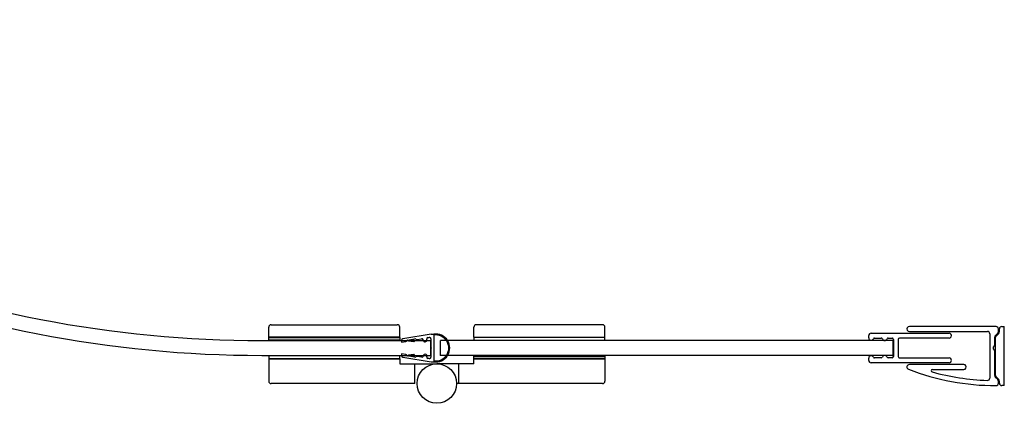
# Model space of a CAD drawing. Header units: millimetres. Extents: x 5083.036 to 5083.832, y 3322.721 to 3323.518.
# Tile 2 of 2: x 5083.434 to 5083.832, y 3322.721 to 3322.877. Entities that reach past the tile are written whole.
import ezdxf

# ---------------------------------------------------------------- set-up
doc = ezdxf.new("R2010")
doc.units = ezdxf.units.MM
doc.layers.add('SANINDUSA', color=3, linetype='Continuous')

msp = doc.modelspace()

# ---------------------------------------------------------------- linework, layer by layer
at = {"layer": 'SANINDUSA'}
for points in [[(5083.20713, 3322.87677), (5083.29465, 3322.7934), (5083.4109, 3322.74689), (5083.53178, 3322.74689)], [(5083.20299, 3322.87243), (5083.29163, 3322.78799), (5083.40936, 3322.74089), (5083.53178, 3322.74089)], [(5083.53556, 3322.75329), (5083.53501, 3322.75329), (5083.53456, 3322.75285), (5083.53456, 3322.75229)], [(5083.53556, 3322.75329), (5083.53556, 3322.75329), (5083.58656, 3322.75329), (5083.58656, 3322.75329)], [(5083.58756, 3322.75229), (5083.58756, 3322.75285), (5083.58711, 3322.75329), (5083.58656, 3322.75329)], [(5083.61856, 3322.75329), (5083.61801, 3322.75329), (5083.61756, 3322.75285), (5083.61756, 3322.75229)], [(5083.66956, 3322.75329), (5083.66956, 3322.75329), (5083.61856, 3322.75329), (5083.61856, 3322.75329)], [(5083.67056, 3322.75229), (5083.67056, 3322.75285), (5083.67011, 3322.75329), (5083.66956, 3322.75329)], [(5083.82869, 3322.75259), (5083.82869, 3322.75259), (5083.79367, 3322.75259), (5083.79367, 3322.75259)], [(5083.83104, 3322.75259), (5083.83049, 3322.75259), (5083.83004, 3322.75215), (5083.83004, 3322.75159)], [(5083.83104, 3322.75259), (5083.83104, 3322.75259), (5083.83204, 3322.75259), (5083.83204, 3322.75259)], [(5083.83204, 3322.72867), (5083.83204, 3322.72867), (5083.83204, 3322.75259), (5083.83204, 3322.75259)], [(5083.53456, 3322.74829), (5083.53456, 3322.74829), (5083.53456, 3322.75229), (5083.53456, 3322.75229)], [(5083.58756, 3322.74829), (5083.58756, 3322.74829), (5083.58756, 3322.75229), (5083.58756, 3322.75229)], [(5083.60031, 3322.74949), (5083.60031, 3322.74949), (5083.58881, 3322.7476), (5083.58881, 3322.7476)], [(5083.60031, 3322.74949), (5083.60031, 3322.74949), (5083.6013, 3322.74949), (5083.6013, 3322.74949)], [(5083.6013, 3322.74949), (5083.6013, 3322.74949), (5083.6013, 3322.73829), (5083.6013, 3322.73829)], [(5083.61756, 3322.74829), (5083.61756, 3322.74829), (5083.61756, 3322.75229), (5083.61756, 3322.75229)], [(5083.67056, 3322.74829), (5083.67056, 3322.74829), (5083.67056, 3322.75229), (5083.67056, 3322.75229)], [(5083.7782, 3322.74989), (5083.77764, 3322.74989), (5083.7772, 3322.74945), (5083.7772, 3322.74889)], [(5083.7772, 3322.74799), (5083.7772, 3322.74799), (5083.7772, 3322.74889), (5083.7772, 3322.74889)], [(5083.7782, 3322.74989), (5083.7782, 3322.74989), (5083.80969, 3322.74989), (5083.80969, 3322.74989)], [(5083.79367, 3322.75059), (5083.79367, 3322.75059), (5083.82519, 3322.75059), (5083.82519, 3322.75059)], [(5083.82619, 3322.74959), (5083.82619, 3322.75015), (5083.82574, 3322.75059), (5083.82519, 3322.75059)], [(5083.82619, 3322.74959), (5083.82619, 3322.74959), (5083.82619, 3322.73174), (5083.82619, 3322.73174)], [(5083.82848, 3322.74899), (5083.8283, 3322.7488), (5083.82819, 3322.74855), (5083.82819, 3322.74828)], [(5083.82848, 3322.74899), (5083.82848, 3322.74899), (5083.8294, 3322.7499), (5083.8294, 3322.7499)], [(5083.82873, 3322.74874), (5083.82861, 3322.74862), (5083.82854, 3322.74845), (5083.82854, 3322.74828)], [(5083.82873, 3322.74874), (5083.82873, 3322.74874), (5083.82965, 3322.74965), (5083.82965, 3322.74965)], [(5083.8294, 3322.7499), (5083.82959, 3322.75009), (5083.82969, 3322.75034), (5083.82969, 3322.75061)], [(5083.82965, 3322.74965), (5083.8299, 3322.74991), (5083.83004, 3322.75025), (5083.83004, 3322.75061)], [(5083.82969, 3322.75061), (5083.82969, 3322.75061), (5083.82969, 3322.75159), (5083.82969, 3322.75159)], [(5083.83004, 3322.75061), (5083.83004, 3322.75061), (5083.83004, 3322.75159), (5083.83004, 3322.75159)], [(5083.53178, 3322.74689), (5083.53178, 3322.74689), (5083.60016, 3322.74689), (5083.60016, 3322.74689)], [(5083.58756, 3322.74829), (5083.58756, 3322.74829), (5083.53456, 3322.74829), (5083.53456, 3322.74829)], [(5083.53456, 3322.74809), (5083.53456, 3322.74809), (5083.58756, 3322.74809), (5083.58756, 3322.74809)], [(5083.53456, 3322.74709), (5083.53456, 3322.74709), (5083.53456, 3322.74809), (5083.53456, 3322.74809)], [(5083.58756, 3322.74709), (5083.58756, 3322.74709), (5083.53456, 3322.74709), (5083.53456, 3322.74709)], [(5083.58756, 3322.74809), (5083.58756, 3322.74809), (5083.58756, 3322.74709), (5083.58756, 3322.74709)], [(5083.58881, 3322.7476), (5083.58852, 3322.74755), (5083.5883, 3322.7473), (5083.5883, 3322.74701)], [(5083.5883, 3322.74701), (5083.5883, 3322.74701), (5083.5883, 3322.7463), (5083.5883, 3322.7463)], [(5083.5883, 3322.7463), (5083.5883, 3322.7463), (5083.58999, 3322.74658), (5083.58999, 3322.74658)], [(5083.58999, 3322.74658), (5083.59016, 3322.74661), (5083.59031, 3322.74671), (5083.5904, 3322.74685)], [(5083.59076, 3322.74711), (5083.59061, 3322.74707), (5083.59048, 3322.74698), (5083.5904, 3322.74685)], [(5083.59076, 3322.74711), (5083.59083, 3322.74697), (5083.59097, 3322.74687), (5083.59113, 3322.74685)], [(5083.59113, 3322.74685), (5083.59113, 3322.74685), (5083.59326, 3322.74655), (5083.59326, 3322.74655)], [(5083.59123, 3322.74719), (5083.59123, 3322.74719), (5083.59361, 3322.74758), (5083.59361, 3322.74758)], [(5083.59331, 3322.7469), (5083.59331, 3322.7469), (5083.59123, 3322.74719), (5083.59123, 3322.74719)], [(5083.59408, 3322.74746), (5083.59395, 3322.74756), (5083.59378, 3322.74761), (5083.59361, 3322.74758)], [(5083.59408, 3322.74746), (5083.59421, 3322.74735), (5083.59438, 3322.7473), (5083.59455, 3322.74733)], [(5083.59455, 3322.74733), (5083.59455, 3322.74733), (5083.59642, 3322.74764), (5083.59642, 3322.74764)], [(5083.59699, 3322.74723), (5083.59695, 3322.7475), (5083.59669, 3322.74768), (5083.59642, 3322.74764)], [(5083.59699, 3322.74723), (5083.59699, 3322.74723), (5083.59702, 3322.74702), (5083.59702, 3322.74702)], [(5083.59888, 3322.74809), (5083.5986, 3322.74804), (5083.59842, 3322.74778), (5083.59846, 3322.74751)], [(5083.5985, 3322.74727), (5083.5985, 3322.74727), (5083.59846, 3322.74751), (5083.59846, 3322.74751)], [(5083.59888, 3322.74809), (5083.59888, 3322.74809), (5083.59946, 3322.74818), (5083.59946, 3322.74818)], [(5083.60016, 3322.74759), (5083.60016, 3322.74759), (5083.60016, 3322.7402), (5083.60016, 3322.7402)], [(5083.60016, 3322.74089), (5083.60016, 3322.74089), (5083.60016, 3322.74689), (5083.60016, 3322.74689)], [(5083.78707, 3322.74689), (5083.78707, 3322.74689), (5083.60406, 3322.74689), (5083.60406, 3322.74689)], [(5083.60406, 3322.74089), (5083.60406, 3322.74089), (5083.60406, 3322.74689), (5083.60406, 3322.74689)], [(5083.61756, 3322.74829), (5083.61756, 3322.74829), (5083.67056, 3322.74829), (5083.67056, 3322.74829)], [(5083.67056, 3322.74809), (5083.67056, 3322.74809), (5083.61756, 3322.74809), (5083.61756, 3322.74809)], [(5083.61756, 3322.74809), (5083.61756, 3322.74809), (5083.61756, 3322.74709), (5083.61756, 3322.74709)], [(5083.61756, 3322.74709), (5083.61756, 3322.74709), (5083.67056, 3322.74709), (5083.67056, 3322.74709)], [(5083.67056, 3322.74709), (5083.67056, 3322.74709), (5083.67056, 3322.74809), (5083.67056, 3322.74809)], [(5083.77957, 3322.74789), (5083.77937, 3322.74789), (5083.77919, 3322.74778), (5083.77911, 3322.74759)], [(5083.77957, 3322.74789), (5083.77957, 3322.74789), (5083.78226, 3322.74789), (5083.78226, 3322.74789)], [(5083.78273, 3322.74756), (5083.78266, 3322.74776), (5083.78247, 3322.74789), (5083.78226, 3322.74789)], [(5083.78509, 3322.74789), (5083.78487, 3322.74789), (5083.78469, 3322.74776), (5083.78461, 3322.74756)], [(5083.78509, 3322.74789), (5083.78509, 3322.74789), (5083.78667, 3322.74789), (5083.78667, 3322.74789)], [(5083.78707, 3322.74089), (5083.78707, 3322.74089), (5083.78707, 3322.74689), (5083.78707, 3322.74689)], [(5083.78717, 3322.74739), (5083.78717, 3322.74739), (5083.78717, 3322.74039), (5083.78717, 3322.74039)], [(5083.78967, 3322.74789), (5083.7894, 3322.74789), (5083.78917, 3322.74767), (5083.78917, 3322.74739)], [(5083.78917, 3322.74739), (5083.78917, 3322.74739), (5083.78917, 3322.74039), (5083.78917, 3322.74039)], [(5083.80969, 3322.74789), (5083.80969, 3322.74789), (5083.78967, 3322.74789), (5083.78967, 3322.74789)], [(5083.82764, 3322.74425), (5083.82764, 3322.74425), (5083.82812, 3322.74473), (5083.82812, 3322.74473)], [(5083.82812, 3322.74473), (5083.82817, 3322.74477), (5083.82819, 3322.74484), (5083.82819, 3322.7449)], [(5083.82819, 3322.7449), (5083.82819, 3322.7449), (5083.82819, 3322.74828), (5083.82819, 3322.74828)], [(5083.82854, 3322.73269), (5083.82854, 3322.73269), (5083.82854, 3322.74828), (5083.82854, 3322.74828)], [(5083.53178, 3322.74089), (5083.53178, 3322.74089), (5083.60016, 3322.74089), (5083.60016, 3322.74089)], [(5083.53456, 3322.74069), (5083.53456, 3322.74069), (5083.53456, 3322.73969), (5083.53456, 3322.73969)], [(5083.58756, 3322.74069), (5083.58756, 3322.74069), (5083.53456, 3322.74069), (5083.53456, 3322.74069)], [(5083.58756, 3322.73969), (5083.58756, 3322.73969), (5083.58756, 3322.74069), (5083.58756, 3322.74069)], [(5083.5883, 3322.74149), (5083.5883, 3322.74149), (5083.5883, 3322.74078), (5083.5883, 3322.74078)], [(5083.58999, 3322.74121), (5083.58999, 3322.74121), (5083.5883, 3322.74149), (5083.5883, 3322.74149)], [(5083.5883, 3322.74078), (5083.5883, 3322.74049), (5083.58852, 3322.74023), (5083.58881, 3322.74019)], [(5083.5904, 3322.74094), (5083.59031, 3322.74108), (5083.59016, 3322.74118), (5083.58999, 3322.74121)], [(5083.5904, 3322.74094), (5083.59048, 3322.74081), (5083.59061, 3322.74072), (5083.59076, 3322.74068)], [(5083.59113, 3322.74094), (5083.59097, 3322.74092), (5083.59083, 3322.74082), (5083.59076, 3322.74068)], [(5083.59326, 3322.74124), (5083.59326, 3322.74124), (5083.59113, 3322.74094), (5083.59113, 3322.74094)], [(5083.59123, 3322.7406), (5083.59123, 3322.7406), (5083.59331, 3322.74089), (5083.59331, 3322.74089)], [(5083.59361, 3322.74021), (5083.59361, 3322.74021), (5083.59123, 3322.7406), (5083.59123, 3322.7406)], [(5083.59702, 3322.74077), (5083.59702, 3322.74077), (5083.59698, 3322.74052), (5083.59698, 3322.74052)], [(5083.59846, 3322.74028), (5083.59846, 3322.74028), (5083.5985, 3322.74052), (5083.5985, 3322.74052)], [(5083.78707, 3322.74089), (5083.78707, 3322.74089), (5083.60406, 3322.74089), (5083.60406, 3322.74089)], [(5083.61756, 3322.73959), (5083.61756, 3322.73959), (5083.61756, 3322.74059), (5083.61756, 3322.74059)], [(5083.61756, 3322.74059), (5083.61756, 3322.74059), (5083.67056, 3322.74059), (5083.67056, 3322.74059)], [(5083.67056, 3322.74059), (5083.67056, 3322.74059), (5083.67056, 3322.73959), (5083.67056, 3322.73959)], [(5083.82812, 3322.74306), (5083.82812, 3322.74306), (5083.82764, 3322.74354), (5083.82764, 3322.74354)], [(5083.82819, 3322.74288), (5083.82819, 3322.74295), (5083.82817, 3322.74301), (5083.82812, 3322.74306)], [(5083.82819, 3322.73269), (5083.82819, 3322.73269), (5083.82819, 3322.74288), (5083.82819, 3322.74288)], [(5083.53456, 3322.73969), (5083.53456, 3322.73969), (5083.58756, 3322.73969), (5083.58756, 3322.73969)], [(5083.53456, 3322.73949), (5083.53456, 3322.73949), (5083.58756, 3322.73949), (5083.58756, 3322.73949)], [(5083.53456, 3322.73949), (5083.53456, 3322.73949), (5083.53456, 3322.7305), (5083.53456, 3322.7305)], [(5083.58756, 3322.73949), (5083.58756, 3322.73949), (5083.58756, 3322.73749), (5083.58756, 3322.73749)], [(5083.58756, 3322.73749), (5083.58756, 3322.73749), (5083.60256, 3322.73749), (5083.60256, 3322.73749)], [(5083.58881, 3322.74019), (5083.58881, 3322.74019), (5083.60031, 3322.73829), (5083.60031, 3322.73829)], [(5083.59361, 3322.74021), (5083.59378, 3322.74018), (5083.59395, 3322.74023), (5083.59408, 3322.74033)], [(5083.59367, 3322.7295), (5083.59367, 3322.7295), (5083.59367, 3322.73749), (5083.59367, 3322.73749)], [(5083.59455, 3322.74046), (5083.59438, 3322.74049), (5083.59421, 3322.74044), (5083.59408, 3322.74033)], [(5083.59643, 3322.74015), (5083.59643, 3322.74015), (5083.59455, 3322.74046), (5083.59455, 3322.74046)], [(5083.59946, 3322.73961), (5083.59946, 3322.73961), (5083.59888, 3322.7397), (5083.59888, 3322.7397)], [(5083.60031, 3322.73829), (5083.60031, 3322.73829), (5083.6013, 3322.73829), (5083.6013, 3322.73829)], [(5083.61756, 3322.73749), (5083.61756, 3322.73749), (5083.60256, 3322.73749), (5083.60256, 3322.73749)], [(5083.61145, 3322.7295), (5083.61145, 3322.7295), (5083.61145, 3322.73749), (5083.61145, 3322.73749)], [(5083.67056, 3322.73959), (5083.67056, 3322.73959), (5083.61756, 3322.73959), (5083.61756, 3322.73959)], [(5083.61756, 3322.73949), (5083.61756, 3322.73949), (5083.67056, 3322.73949), (5083.67056, 3322.73949)], [(5083.61756, 3322.73749), (5083.61756, 3322.73749), (5083.61756, 3322.73949), (5083.61756, 3322.73949)], [(5083.67056, 3322.73949), (5083.67056, 3322.73949), (5083.67056, 3322.7305), (5083.67056, 3322.7305)], [(5083.7772, 3322.73889), (5083.7772, 3322.73889), (5083.7772, 3322.73979), (5083.7772, 3322.73979)], [(5083.7772, 3322.73889), (5083.7772, 3322.73834), (5083.77764, 3322.73789), (5083.7782, 3322.73789)], [(5083.80969, 3322.73789), (5083.80969, 3322.73789), (5083.7782, 3322.73789), (5083.7782, 3322.73789)], [(5083.77911, 3322.74019), (5083.77919, 3322.74001), (5083.77937, 3322.73989), (5083.77957, 3322.73989)], [(5083.78226, 3322.73989), (5083.78226, 3322.73989), (5083.77957, 3322.73989), (5083.77957, 3322.73989)], [(5083.78226, 3322.73989), (5083.78247, 3322.73989), (5083.78266, 3322.74003), (5083.78273, 3322.74023)], [(5083.78461, 3322.74023), (5083.78469, 3322.74003), (5083.78487, 3322.73989), (5083.78509, 3322.73989)], [(5083.78667, 3322.73989), (5083.78667, 3322.73989), (5083.78509, 3322.73989), (5083.78509, 3322.73989)], [(5083.78667, 3322.73989), (5083.78695, 3322.73989), (5083.78717, 3322.74012), (5083.78717, 3322.74039)], [(5083.78967, 3322.73989), (5083.78967, 3322.73989), (5083.80969, 3322.73989), (5083.80969, 3322.73989)], [(5083.81567, 3322.73719), (5083.81567, 3322.73719), (5083.79367, 3322.73719), (5083.79367, 3322.73719)], [(5083.79331, 3322.73526), (5083.8046, 3322.73092), (5083.81659, 3322.72868), (5083.82869, 3322.72867)], [(5083.80284, 3322.73421), (5083.81012, 3322.73219), (5083.81761, 3322.73102), (5083.82515, 3322.73074)], [(5083.80297, 3322.73519), (5083.80297, 3322.73519), (5083.81567, 3322.73519), (5083.81567, 3322.73519)], [(5083.82819, 3322.73269), (5083.82819, 3322.73243), (5083.8283, 3322.73218), (5083.82849, 3322.73199)], [(5083.82854, 3322.73269), (5083.82854, 3322.73252), (5083.82861, 3322.73236), (5083.82873, 3322.73223)], [(5083.53456, 3322.7305), (5083.53456, 3322.72994), (5083.53501, 3322.7295), (5083.53556, 3322.7295)], [(5083.59367, 3322.7295), (5083.59367, 3322.7295), (5083.53556, 3322.7295), (5083.53556, 3322.7295)], [(5083.66956, 3322.7295), (5083.66956, 3322.7295), (5083.61056, 3322.7295), (5083.61056, 3322.7295)], [(5083.66956, 3322.7295), (5083.67011, 3322.7295), (5083.67056, 3322.72994), (5083.67056, 3322.7305)], [(5083.82939, 3322.73108), (5083.82939, 3322.73108), (5083.82849, 3322.73199), (5083.82849, 3322.73199)], [(5083.82964, 3322.73133), (5083.82964, 3322.73133), (5083.82873, 3322.73223), (5083.82873, 3322.73223)], [(5083.82969, 3322.73039), (5083.82968, 3322.73065), (5083.82958, 3322.7309), (5083.82939, 3322.73108)], [(5083.83004, 3322.73039), (5083.83003, 3322.73074), (5083.82989, 3322.73108), (5083.82964, 3322.73133)], [(5083.82969, 3322.72968), (5083.82969, 3322.72968), (5083.82969, 3322.73039), (5083.82969, 3322.73039)], [(5083.83004, 3322.72966), (5083.83004, 3322.72966), (5083.83004, 3322.73039), (5083.83004, 3322.73039)], [(5083.83004, 3322.72966), (5083.83005, 3322.72911), (5083.83049, 3322.72867), (5083.83104, 3322.72867)], [(5083.83204, 3322.72867), (5083.83204, 3322.72867), (5083.83104, 3322.72867), (5083.83104, 3322.72867)]]:
    msp.add_open_spline(points, degree=3, dxfattribs=at)
for points, knots in [([(5083.79367, 3322.75259), (5083.79331, 3322.75259), (5083.79298, 3322.7524), (5083.7928, 3322.75209), (5083.7928, 3322.75209), (5083.79263, 3322.75179), (5083.79263, 3322.7514), (5083.7928, 3322.75109), (5083.7928, 3322.75109), (5083.79298, 3322.75079), (5083.79331, 3322.75059), (5083.79367, 3322.75059)], [0, 0, 0, 0, 0.333333, 0.333333, 0.333333, 0.333333, 0.666667, 0.666667, 0.666667, 0.666667, 1, 1, 1, 1]), ([(5083.82969, 3322.75159), (5083.82969, 3322.75186), (5083.82959, 3322.75211), (5083.8294, 3322.7523), (5083.8294, 3322.7523), (5083.82921, 3322.75249), (5083.82896, 3322.75259), (5083.82869, 3322.75259)], [0, 0, 0, 0, 0.5, 0.5, 0.5, 0.5, 1, 1, 1, 1]), ([(5083.6013, 3322.73829), (5083.6035, 3322.73797), (5083.60569, 3322.73896), (5083.6069, 3322.74082), (5083.6069, 3322.74082), (5083.6081, 3322.74269), (5083.6081, 3322.7451), (5083.6069, 3322.74697), (5083.6069, 3322.74697), (5083.60569, 3322.74883), (5083.6035, 3322.74982), (5083.6013, 3322.74949)], [0, 0, 0, 0, 0.333333, 0.333333, 0.333333, 0.333333, 0.666667, 0.666667, 0.666667, 0.666667, 1, 1, 1, 1]), ([(5083.60136, 3322.73869), (5083.60341, 3322.73838), (5083.60544, 3322.7393), (5083.60656, 3322.74104), (5083.60656, 3322.74104), (5083.60768, 3322.74278), (5083.60768, 3322.74501), (5083.60656, 3322.74675), (5083.60656, 3322.74675), (5083.60544, 3322.74848), (5083.60341, 3322.7494), (5083.60136, 3322.7491)], [0, 0, 0, 0, 0.333333, 0.333333, 0.333333, 0.333333, 0.666667, 0.666667, 0.666667, 0.666667, 1, 1, 1, 1]), ([(5083.80969, 3322.74789), (5083.81005, 3322.74789), (5083.81038, 3322.74809), (5083.81056, 3322.74839), (5083.81056, 3322.74839), (5083.81074, 3322.7487), (5083.81074, 3322.74909), (5083.81056, 3322.74939), (5083.81056, 3322.74939), (5083.81038, 3322.7497), (5083.81005, 3322.74989), (5083.80969, 3322.74989)], [0, 0, 0, 0, 0.333333, 0.333333, 0.333333, 0.333333, 0.666667, 0.666667, 0.666667, 0.666667, 1, 1, 1, 1]), ([(5083.59326, 3322.74655), (5083.59335, 3322.74654), (5083.59344, 3322.7466), (5083.59346, 3322.7467), (5083.59346, 3322.7467), (5083.59347, 3322.7468), (5083.5934, 3322.74688), (5083.59331, 3322.7469)], [0, 0, 0, 0, 0.5, 0.5, 0.5, 0.5, 1, 1, 1, 1]), ([(5083.59702, 3322.74702), (5083.59709, 3322.74661), (5083.59748, 3322.74634), (5083.59789, 3322.7464), (5083.59789, 3322.7464), (5083.59829, 3322.74647), (5083.59857, 3322.74686), (5083.5985, 3322.74727)], [0, 0, 0, 0, 0.5, 0.5, 0.5, 0.5, 1, 1, 1, 1]), ([(5083.60016, 3322.74759), (5083.60016, 3322.74777), (5083.60008, 3322.74793), (5083.59994, 3322.74805), (5083.59994, 3322.74805), (5083.59981, 3322.74816), (5083.59963, 3322.74821), (5083.59946, 3322.74818)], [0, 0, 0, 0, 0.5, 0.5, 0.5, 0.5, 1, 1, 1, 1]), ([(5083.7772, 3322.74799), (5083.7772, 3322.74752), (5083.77753, 3322.74711), (5083.77799, 3322.74702), (5083.77799, 3322.74702), (5083.77845, 3322.74692), (5083.77892, 3322.74716), (5083.77911, 3322.74759)], [0, 0, 0, 0, 0.5, 0.5, 0.5, 0.5, 1, 1, 1, 1]), ([(5083.78273, 3322.74756), (5083.78287, 3322.74716), (5083.78325, 3322.74689), (5083.78367, 3322.74689), (5083.78367, 3322.74689), (5083.7841, 3322.74689), (5083.78447, 3322.74716), (5083.78461, 3322.74756)], [0, 0, 0, 0, 0.5, 0.5, 0.5, 0.5, 1, 1, 1, 1]), ([(5083.78717, 3322.74739), (5083.78717, 3322.74753), (5083.78712, 3322.74765), (5083.78703, 3322.74775), (5083.78703, 3322.74775), (5083.78693, 3322.74784), (5083.78681, 3322.74789), (5083.78667, 3322.74789)], [0, 0, 0, 0, 0.5, 0.5, 0.5, 0.5, 1, 1, 1, 1]), ([(5083.59331, 3322.74089), (5083.5934, 3322.7409), (5083.59347, 3322.74099), (5083.59346, 3322.74109), (5083.59346, 3322.74109), (5083.59344, 3322.74118), (5083.59335, 3322.74125), (5083.59326, 3322.74124)], [0, 0, 0, 0, 0.5, 0.5, 0.5, 0.5, 1, 1, 1, 1]), ([(5083.59643, 3322.74015), (5083.59658, 3322.74012), (5083.59673, 3322.74017), (5083.59684, 3322.74026), (5083.59684, 3322.74026), (5083.59695, 3322.74036), (5083.59701, 3322.7405), (5083.59701, 3322.74064)], [0, 0, 0, 0, 0.5, 0.5, 0.5, 0.5, 1, 1, 1, 1]), ([(5083.5985, 3322.74052), (5083.59855, 3322.7408), (5083.59843, 3322.74108), (5083.59821, 3322.74125), (5083.59821, 3322.74125), (5083.59798, 3322.74142), (5083.59768, 3322.74144), (5083.59742, 3322.74131), (5083.59742, 3322.74131), (5083.59717, 3322.74119), (5083.59701, 3322.74093), (5083.59701, 3322.74064)], [0, 0, 0, 0, 0.333333, 0.333333, 0.333333, 0.333333, 0.666667, 0.666667, 0.666667, 0.666667, 1, 1, 1, 1]), ([(5083.60026, 3322.74389), (5083.60026, 3322.74395), (5083.60021, 3322.74399), (5083.60016, 3322.74399), (5083.60016, 3322.74399), (5083.6001, 3322.74399), (5083.60006, 3322.74395), (5083.60006, 3322.74389), (5083.60006, 3322.74389), (5083.60006, 3322.74384), (5083.6001, 3322.74379), (5083.60016, 3322.74379), (5083.60016, 3322.74379), (5083.60021, 3322.74379), (5083.60026, 3322.74384), (5083.60026, 3322.74389)], [0, 0, 0, 0, 0.25, 0.25, 0.25, 0.25, 0.5, 0.5, 0.5, 0.5, 0.75, 0.75, 0.75, 0.75, 1, 1, 1, 1]), ([(5083.60416, 3322.74089), (5083.60416, 3322.74095), (5083.60412, 3322.74099), (5083.60406, 3322.74099), (5083.60406, 3322.74099), (5083.604, 3322.74099), (5083.60396, 3322.74095), (5083.60396, 3322.74089), (5083.60396, 3322.74089), (5083.60396, 3322.74084), (5083.604, 3322.74079), (5083.60406, 3322.74079), (5083.60406, 3322.74079), (5083.60412, 3322.74079), (5083.60416, 3322.74084), (5083.60416, 3322.74089)], [0, 0, 0, 0, 0.25, 0.25, 0.25, 0.25, 0.5, 0.5, 0.5, 0.5, 0.75, 0.75, 0.75, 0.75, 1, 1, 1, 1]), ([(5083.60416, 3322.74089), (5083.60416, 3322.74095), (5083.60412, 3322.74099), (5083.60406, 3322.74099), (5083.60406, 3322.74099), (5083.604, 3322.74099), (5083.60396, 3322.74095), (5083.60396, 3322.74089), (5083.60396, 3322.74089), (5083.60396, 3322.74084), (5083.604, 3322.74079), (5083.60406, 3322.74079), (5083.60406, 3322.74079), (5083.60412, 3322.74079), (5083.60416, 3322.74084), (5083.60416, 3322.74089)], [0, 0, 0, 0, 0.25, 0.25, 0.25, 0.25, 0.5, 0.5, 0.5, 0.5, 0.75, 0.75, 0.75, 0.75, 1, 1, 1, 1]), ([(5083.77911, 3322.74019), (5083.77892, 3322.74063), (5083.77845, 3322.74087), (5083.77799, 3322.74077), (5083.77799, 3322.74077), (5083.77753, 3322.74068), (5083.7772, 3322.74027), (5083.7772, 3322.73979)], [0, 0, 0, 0, 0.5, 0.5, 0.5, 0.5, 1, 1, 1, 1]), ([(5083.78461, 3322.74023), (5083.78447, 3322.74063), (5083.7841, 3322.74089), (5083.78367, 3322.74089), (5083.78367, 3322.74089), (5083.78325, 3322.74089), (5083.78287, 3322.74063), (5083.78273, 3322.74023)], [0, 0, 0, 0, 0.5, 0.5, 0.5, 0.5, 1, 1, 1, 1]), ([(5083.78717, 3322.74089), (5083.78717, 3322.74095), (5083.78713, 3322.74099), (5083.78707, 3322.74099), (5083.78707, 3322.74099), (5083.78702, 3322.74099), (5083.78697, 3322.74095), (5083.78697, 3322.74089), (5083.78697, 3322.74089), (5083.78697, 3322.74084), (5083.78702, 3322.74079), (5083.78707, 3322.74079), (5083.78707, 3322.74079), (5083.78713, 3322.74079), (5083.78717, 3322.74084), (5083.78717, 3322.74089)], [0, 0, 0, 0, 0.25, 0.25, 0.25, 0.25, 0.5, 0.5, 0.5, 0.5, 0.75, 0.75, 0.75, 0.75, 1, 1, 1, 1]), ([(5083.82764, 3322.74425), (5083.82754, 3322.74415), (5083.82749, 3322.74403), (5083.82749, 3322.74389), (5083.82749, 3322.74389), (5083.82749, 3322.74376), (5083.82754, 3322.74363), (5083.82764, 3322.74354)], [0, 0, 0, 0, 0.5, 0.5, 0.5, 0.5, 1, 1, 1, 1]), ([(5083.61056, 3322.7295), (5083.61056, 3322.73391), (5083.60698, 3322.73749), (5083.60256, 3322.73749), (5083.60256, 3322.73749), (5083.59814, 3322.73749), (5083.59456, 3322.73391), (5083.59456, 3322.7295), (5083.59456, 3322.7295), (5083.59456, 3322.72508), (5083.59814, 3322.7215), (5083.60256, 3322.7215), (5083.60256, 3322.7215), (5083.60698, 3322.7215), (5083.61056, 3322.72508), (5083.61056, 3322.7295)], [0, 0, 0, 0, 0.25, 0.25, 0.25, 0.25, 0.5, 0.5, 0.5, 0.5, 0.75, 0.75, 0.75, 0.75, 1, 1, 1, 1]), ([(5083.59846, 3322.74028), (5083.59844, 3322.74015), (5083.59847, 3322.74001), (5083.59855, 3322.7399), (5083.59855, 3322.7399), (5083.59863, 3322.7398), (5083.59874, 3322.73972), (5083.59888, 3322.7397)], [0, 0, 0, 0, 0.5, 0.5, 0.5, 0.5, 1, 1, 1, 1]), ([(5083.59946, 3322.73961), (5083.59963, 3322.73958), (5083.59981, 3322.73963), (5083.59994, 3322.73974), (5083.59994, 3322.73974), (5083.60008, 3322.73986), (5083.60016, 3322.74002), (5083.60016, 3322.7402)], [0, 0, 0, 0, 0.5, 0.5, 0.5, 0.5, 1, 1, 1, 1]), ([(5083.78917, 3322.74039), (5083.78917, 3322.74026), (5083.78922, 3322.74014), (5083.78932, 3322.74004), (5083.78932, 3322.74004), (5083.78941, 3322.73995), (5083.78954, 3322.73989), (5083.78967, 3322.73989)], [0, 0, 0, 0, 0.5, 0.5, 0.5, 0.5, 1, 1, 1, 1]), ([(5083.79367, 3322.73719), (5083.79319, 3322.73719), (5083.79278, 3322.73685), (5083.79269, 3322.73638), (5083.79269, 3322.73638), (5083.7926, 3322.7359), (5083.79286, 3322.73544), (5083.79331, 3322.73526)], [0, 0, 0, 0, 0.5, 0.5, 0.5, 0.5, 1, 1, 1, 1]), ([(5083.80969, 3322.73789), (5083.81025, 3322.73789), (5083.81069, 3322.73834), (5083.81069, 3322.73889), (5083.81069, 3322.73889), (5083.81069, 3322.73945), (5083.81025, 3322.73989), (5083.80969, 3322.73989)], [0, 0, 0, 0, 0.5, 0.5, 0.5, 0.5, 1, 1, 1, 1]), ([(5083.81567, 3322.73519), (5083.81603, 3322.73519), (5083.81636, 3322.73539), (5083.81653, 3322.73569), (5083.81653, 3322.73569), (5083.81671, 3322.73601), (5083.81671, 3322.73639), (5083.81653, 3322.73669), (5083.81653, 3322.73669), (5083.81636, 3322.73701), (5083.81603, 3322.73719), (5083.81567, 3322.73719)], [0, 0, 0, 0, 0.333333, 0.333333, 0.333333, 0.333333, 0.666667, 0.666667, 0.666667, 0.666667, 1, 1, 1, 1]), ([(5083.80297, 3322.73519), (5083.80272, 3322.73519), (5083.80251, 3322.73501), (5083.80248, 3322.73476), (5083.80248, 3322.73476), (5083.80244, 3322.73451), (5083.8026, 3322.73428), (5083.80284, 3322.73421)], [0, 0, 0, 0, 0.5, 0.5, 0.5, 0.5, 1, 1, 1, 1]), ([(5083.82515, 3322.73074), (5083.82543, 3322.73073), (5083.82569, 3322.73083), (5083.82589, 3322.73102), (5083.82589, 3322.73102), (5083.82608, 3322.73121), (5083.82619, 3322.73147), (5083.82619, 3322.73174)], [0, 0, 0, 0, 0.5, 0.5, 0.5, 0.5, 1, 1, 1, 1]), ([(5083.82869, 3322.72867), (5083.82896, 3322.72867), (5083.82921, 3322.72878), (5083.8294, 3322.72897), (5083.8294, 3322.72897), (5083.82959, 3322.72915), (5083.8297, 3322.72941), (5083.82969, 3322.72968)], [0, 0, 0, 0, 0.5, 0.5, 0.5, 0.5, 1, 1, 1, 1])]:
    msp.add_open_spline(points, degree=3, knots=knots, dxfattribs=at)

doc.saveas('drawing.dxf')
